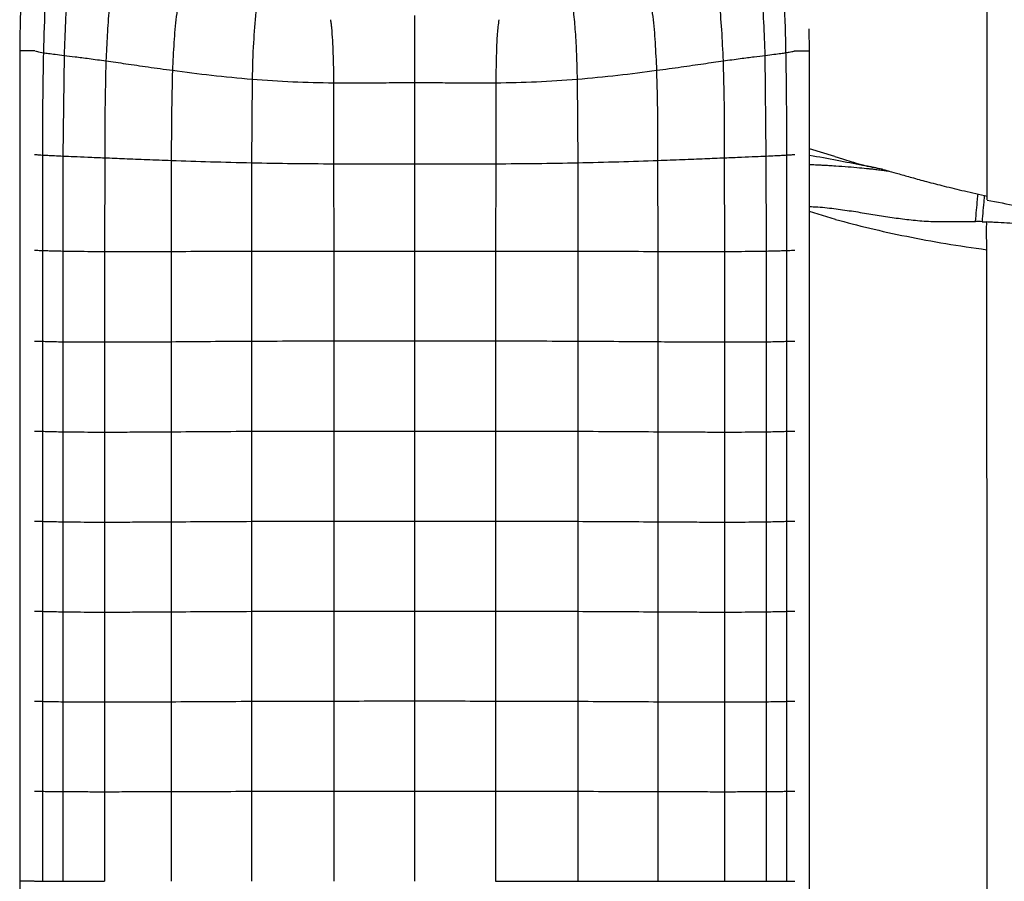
# Paper-space layout '_Top' of a CAD drawing. Header units: millimetres. Extents: x -468 to 468, y -155 to 619.
# Tile 4 of 13: x -468 to -197, y 222 to 459. Entities that reach past the tile are written whole.
import ezdxf

# ---------------------------------------------------------------- set-up
doc = ezdxf.new("R2010")
doc.units = ezdxf.units.MM

psp = doc.layouts.new('_Top')

# ---------------------------------------------------------------- linework, layer by layer
at = {"color": 7, "linetype": 'Continuous', "lineweight": 25}
for p, q in [((-250.65, 450.94), (-250.78, 456.99)), ((-468.27, 450.94), (-468.27, -6.64)), ((-250.65, -6.64), (-250.65, 450.94)), ((-456.05, 449.65), (-456.34, 421.92)), ((-262.59, 421.92), (-262.88, 449.65)), ((-404.22, 443.08), (-404.39, 420.07)), ((-359.46, 442.16), (-359.46, 419.75)), ((-314.7, 443.08), (-314.53, 420.07)), ((-381.83, 442.09), (-381.79, 419.79)), ((-337.09, 442.09), (-337.14, 419.79)), ((-243.67, 421.77), (-250.65, 423.95)), ((-456.34, 421.92), (-456.35, 395.76)), ((-444.85, 421.44), (-444.89, 395.64)), ((-426.5, 420.72), (-426.54, 395.65)), ((-292.38, 395.66), (-292.42, 420.72)), ((-274.03, 395.65), (-274.07, 421.44)), ((-262.57, 395.76), (-262.59, 421.92)), ((-243.67, 421.77), (-241.61, 421.17)), ((-404.39, 420.07), (-404.4, 395.71)), ((-381.79, 419.79), (-381.77, 395.72)), ((-359.46, 419.75), (-359.46, 395.71)), ((-337.14, 419.79), (-337.15, 395.72)), ((-314.53, 420.07), (-314.52, 395.71)), ((-243.5, 404.47), (-250.65, 406.63)), ((-456.35, 395.76), (-456.35, 370.77)), ((-444.89, 395.64), (-444.91, 370.7)), ((-426.54, 395.65), (-426.57, 370.79)), ((-404.4, 395.71), (-404.4, 370.94)), ((-381.77, 395.72), (-381.74, 370.99)), ((-359.46, 395.71), (-359.46, 370.99)), ((-337.15, 395.72), (-337.18, 370.99)), ((-314.52, 395.71), (-314.52, 370.94)), ((-292.36, 370.8), (-292.38, 395.66)), ((-274.01, 370.7), (-274.03, 395.65)), ((-262.57, 370.77), (-262.57, 395.76)), ((-456.35, 370.77), (-456.35, 345.97)), ((-444.91, 370.7), (-444.92, 345.9)), ((-426.57, 370.79), (-426.58, 345.98)), ((-404.4, 370.94), (-404.4, 346.12)), ((-381.74, 370.99), (-381.73, 346.18)), ((-359.46, 370.99), (-359.46, 346.18)), ((-337.18, 370.99), (-337.19, 346.18)), ((-314.52, 370.94), (-314.52, 346.12)), ((-292.34, 345.98), (-292.36, 370.8)), ((-274, 345.9), (-274.01, 370.7)), ((-262.57, 345.98), (-262.57, 370.77)), ((-456.35, 345.97), (-456.35, 321.18)), ((-444.92, 345.9), (-444.92, 321.1)), ((-426.58, 345.98), (-426.58, 321.18)), ((-404.4, 346.12), (-404.4, 321.31)), ((-381.73, 346.18), (-381.73, 321.37)), ((-359.46, 346.18), (-359.46, 321.38)), ((-337.19, 346.18), (-337.19, 321.38)), ((-314.52, 346.12), (-314.52, 321.31)), ((-292.34, 321.18), (-292.34, 345.98)), ((-274, 321.1), (-274, 345.9)), ((-262.57, 321.18), (-262.57, 345.98)), ((-456.35, 321.18), (-456.35, 296.39)), ((-444.92, 321.1), (-444.92, 296.31)), ((-426.58, 321.18), (-426.58, 296.39)), ((-404.4, 321.31), (-404.4, 296.52)), ((-381.73, 321.37), (-381.73, 296.59)), ((-359.46, 321.38), (-359.46, 296.6)), ((-337.19, 321.38), (-337.19, 296.59)), ((-314.52, 321.31), (-314.52, 296.52)), ((-292.34, 296.39), (-292.34, 321.18)), ((-274, 296.31), (-274, 321.1)), ((-262.57, 296.39), (-262.57, 321.18)), ((-456.35, 296.39), (-456.35, 271.62)), ((-444.92, 296.31), (-444.92, 271.55)), ((-426.58, 296.39), (-426.58, 271.62)), ((-404.4, 296.52), (-404.41, 271.74)), ((-381.73, 296.59), (-381.74, 271.8)), ((-359.46, 296.6), (-359.46, 271.82)), ((-337.19, 296.59), (-337.18, 271.8)), ((-314.52, 296.52), (-314.51, 271.74)), ((-292.34, 271.62), (-292.34, 296.39)), ((-262.57, 271.62), (-262.57, 296.39)), ((-256.94, 271.73), (-256.94, 296.52)), ((-456.35, 271.62), (-456.35, 246.88)), ((-444.92, 271.55), (-444.92, 246.84)), ((-426.58, 271.62), (-426.58, 246.88)), ((-404.41, 271.74), (-404.42, 246.95)), ((-381.74, 271.8), (-381.76, 247)), ((-359.46, 271.82), (-359.46, 247.01)), ((-337.18, 271.8), (-337.16, 247)), ((-314.51, 271.74), (-314.5, 246.95)), ((-292.34, 246.88), (-292.34, 271.62)), ((-274, 246.84), (-274, 271.55)), ((-262.57, 246.88), (-262.57, 271.62)), ((-456.35, 246.88), (-456.35, 222.15)), ((-426.58, 246.88), (-426.58, 222.15)), ((-404.42, 246.95), (-404.43, 222.15)), ((-381.76, 247), (-381.77, 222.15)), ((-359.46, 247.01), (-359.46, 222.15)), ((-337.16, 247), (-337.15, 222.15)), ((-314.5, 246.95), (-314.49, 222.15)), ((-292.33, 222.15), (-292.34, 246.88)), ((-262.57, 222.15), (-262.57, 246.88)), ((-444.92, 246.84), (-444.92, 222.15)), ((-274, 222.15), (-274, 246.84))]:
    psp.add_line(p, q, dxfattribs=at)
at = {"color": 7, "linetype": 'Continuous', "lineweight": 25, "flags": 128}
for points in [[(-465.77, 450.94), (-466.73, 450.94), (-467.54, 450.94), (-468.08, 450.94), (-468.27, 450.94)], [(-464.09, 450.94), (-464.81, 450.94), (-465.77, 450.94)], [(-254.83, 450.94), (-254.11, 450.94), (-253.15, 450.94)], [(-253.15, 450.94), (-252.2, 450.94), (-251.38, 450.94), (-250.84, 450.94), (-250.65, 450.94)], [(-203.15, 403.83), (-202.52, 403.8), (-201.87, 403.76)], [(-461.98, 370.9), (-461.98, 367.15), (-461.98, 359.64), (-461.98, 352.87), (-461.98, 346.11)], [(-256.94, 346.11), (-256.94, 352.72), (-256.94, 359.34), (-256.94, 370.9)], [(-461.98, 346.11), (-461.98, 340.94), (-461.98, 331.13), (-461.98, 329.59), (-461.98, 323.45), (-461.98, 321.31)], [(-256.94, 321.32), (-256.94, 327.93), (-256.94, 334.55), (-256.94, 346.11)], [(-461.98, 321.31), (-461.98, 314.7), (-461.98, 308.08), (-461.98, 296.52)], [(-256.94, 296.52), (-256.94, 303.14), (-256.94, 309.75), (-256.94, 321.32)], [(-461.98, 296.52), (-461.98, 291.52), (-461.98, 281.62), (-461.98, 277.99), (-461.98, 271.73)], [(-274, 271.55), (-274, 281.38), (-274, 288.85), (-274, 293.91), (-274, 296.31)], [(-461.98, 271.73), (-461.98, 265.11), (-461.98, 258.5), (-461.98, 246.94)], [(-256.94, 246.94), (-256.94, 253.56), (-256.94, 260.17), (-256.94, 271.73)], [(-461.98, 246.94), (-461.98, 241.94), (-461.97, 232.05), (-461.97, 228.42), (-461.97, 222.15)], [(-256.94, 222.15), (-256.94, 228.77), (-256.94, 235.38), (-256.94, 246.94)], [(-465.77, 222.15), (-466.72, 222.15), (-467.54, 222.15), (-468.08, 222.15), (-468.27, 222.15)], [(-464.27, 222.15), (-464.81, 222.15), (-465.77, 222.15)]]:
    psp.add_lwpolyline(points, dxfattribs=at)
at = {"color": 7, "linetype": 'Continuous', "lineweight": 25}
for points, knots in [([(-296.99, 534.98), (-300.96, 535.7), (-308.92, 537.13), (-321.02, 538.17), (-333.14, 539.06), (-345.28, 539.58), (-360.14, 539.83), (-377.69, 539.55), (-393.87, 538.54), (-405.98, 537.43), (-414.06, 536.47), (-422.1, 535.06), (-430, 532.94), (-437.22, 530.04), (-443.62, 526.39), (-449.16, 522.16), (-453.7, 517.63), (-457.31, 513.04), (-460.09, 508.58), (-462.29, 503.81), (-463.92, 498.86), (-465.1, 493.78), (-465.92, 488.63), (-466.5, 483.42), (-466.98, 478.13), (-467.42, 472.51), (-467.84, 466.22), (-468.19, 458.94), (-468.24, 453.73), (-468.27, 450.94)], [0, 0, 0, 0, 0.052155, 0.104611, 0.156951, 0.209343, 0.261762, 0.349108, 0.436376, 0.471301, 0.506396, 0.541595, 0.576791, 0.612047, 0.641803, 0.671845, 0.701929, 0.724508, 0.747168, 0.769811, 0.79223, 0.814547, 0.837078, 0.85973, 0.882369, 0.905722, 0.932645, 0.963851, 1, 1, 1, 1]), ([(-201.72, 410.93), (-201.72, 411.06), (-201.71, 411.56), (-201.71, 412.83), (-201.7, 414.76), (-201.7, 417.21), (-201.7, 419.23), (-201.7, 420.69), (-201.7, 421.51), (-201.7, 422.53), (-201.7, 423.63), (-201.7, 424.77), (-201.7, 425.94), (-201.7, 427.13), (-201.7, 429.2), (-201.7, 432.21), (-201.71, 436.61), (-201.71, 441.48), (-201.72, 446.78), (-201.73, 452.02), (-201.73, 457.15), (-201.73, 462.35), (-201.73, 467.86), (-201.73, 473.87), (-201.73, 479.98), (-201.73, 486.09), (-201.73, 492.04), (-201.74, 498.2), (-201.75, 504.46), (-201.76, 510.67), (-201.78, 516.71), (-201.8, 522.5), (-201.82, 528.05), (-201.84, 533.35), (-201.86, 537.07), (-201.87, 538.83)], [0, 0, 0, 0, 0.010508, 0.037605, 0.071172, 0.10738, 0.145439, 0.151843, 0.162794, 0.175746, 0.188761, 0.201819, 0.214899, 0.227981, 0.241043, 0.281737, 0.321385, 0.370246, 0.416455, 0.460171, 0.501655, 0.542102, 0.583159, 0.6264, 0.672153, 0.710134, 0.748972, 0.788195, 0.82681, 0.863703, 0.897766, 0.928157, 0.955037, 0.978829, 1, 1, 1, 1]), ([(-460.21, 477.97), (-460.59, 473.47), (-461.37, 464.29), (-461.62, 455.09), (-461.75, 450.39)], [0, 0, 0, 0, 0.490197, 1, 1, 1, 1]), ([(-454.11, 475.97), (-454.44, 473.18), (-455.13, 467.46), (-455.72, 458.68), (-455.94, 452.69), (-456.05, 449.65)], [0, 0, 0, 0, 0.319382, 0.654282, 1, 1, 1, 1]), ([(-262.88, 449.65), (-262.99, 452.69), (-263.21, 458.68), (-263.79, 467.47), (-264.48, 473.18), (-264.82, 475.98)], [0, 0, 0, 0, 0.345721, 0.680612, 1, 1, 1, 1]), ([(-442.29, 472.36), (-442.78, 469.02), (-443.62, 463.34), (-444.2, 455.25), (-444.4, 450.51), (-444.51, 448.14)], [0, 0, 0, 0, 0.415057, 0.707388, 1, 1, 1, 1]), ([(-274.42, 448.14), (-274.54, 450.99), (-274.79, 456.56), (-275.45, 464.65), (-276.25, 469.85), (-276.63, 472.36)], [0, 0, 0, 0, 0.3520334, 0.6871288, 1, 1, 1, 1]), ([(-424.15, 466.82), (-424.5, 464.67), (-425.24, 460.16), (-425.84, 453.04), (-426.06, 448.1), (-426.18, 445.53)], [0, 0, 0, 0, 0.305451, 0.640589, 1, 1, 1, 1]), ([(-292.74, 445.54), (-292.86, 448.1), (-293.08, 453.05), (-293.68, 460.16), (-294.42, 464.67), (-294.77, 466.82)], [0, 0, 0, 0, 0.359413, 0.694553, 1, 1, 1, 1]), ([(-257.17, 450.4), (-257.26, 455.09), (-257.36, 460.28), (-257.77, 465.44), (-257.8, 465.93)], [0, 0, 0, 0, 0.9055475, 1, 1, 1, 1]), ([(-403.2, 461.62), (-403.45, 458.79), (-404, 452.63), (-404.15, 446.43), (-404.22, 443.08)], [0, 0, 0, 0, 0.458597, 1, 1, 1, 1]), ([(-315.72, 461.62), (-315.55, 459.8), (-315.17, 455.92), (-314.87, 449.73), (-314.76, 445.37), (-314.7, 443.08)], [0, 0, 0, 0, 0.295487, 0.630969, 1, 1, 1, 1]), ([(-382.64, 459.48), (-382.59, 459.11), (-382.48, 458.36), (-382.4, 457.61), (-382.37, 457.24)], [0, 0, 0, 0, 0.49974, 1, 1, 1, 1]), ([(-359.46, 460.62), (-359.46, 458.49), (-359.46, 454.19), (-359.46, 449.9), (-359.46, 447.73)], [0, 0, 0, 0, 0.497489, 1, 1, 1, 1]), ([(-336.27, 459.48), (-336.43, 458.19), (-336.78, 455.28), (-336.95, 450.87), (-337.05, 446.36), (-337.08, 443.48), (-337.09, 442.09)], [0, 0, 0, 0, 0.223743, 0.504272, 0.759834, 1, 1, 1, 1]), ([(-382.37, 457.24), (-382.21, 454.91), (-381.86, 449.87), (-381.84, 444.81), (-381.83, 442.09)], [0, 0, 0, 0, 0.461623, 1, 1, 1, 1]), ([(-464, 450.86), (-463.83, 450.81), (-463.41, 450.67), (-462.37, 450.5), (-461.75, 450.39)], [0, 0, 0, 0, 0.410173, 1, 1, 1, 1]), ([(-461.75, 450.39), (-461.82, 446.81), (-461.95, 439.63), (-461.97, 431.12), (-461.97, 425.31), (-461.97, 423.09), (-461.97, 422.2)], [0, 0, 0, 0, 0.381884, 0.763876, 0.905714, 1, 1, 1, 1]), ([(-461.75, 450.39), (-461.29, 450.33), (-460.34, 450.18), (-458.49, 449.95), (-456.88, 449.75), (-456.05, 449.65)], [0, 0, 0, 0, 0.312289, 0.645058, 1, 1, 1, 1]), ([(-262.88, 449.65), (-262.04, 449.75), (-260.43, 449.95), (-258.58, 450.18), (-257.63, 450.33), (-257.17, 450.4)], [0, 0, 0, 0, 0.354949, 0.687714, 1, 1, 1, 1]), ([(-257.17, 450.4), (-256.86, 450.45), (-256.25, 450.55), (-255.53, 450.69), (-255.04, 450.8), (-254.9, 450.86), (-254.86, 450.87)], [0, 0, 0, 0, 0.2955809, 0.5900009, 0.8844943, 1, 1, 1, 1]), ([(-256.95, 422.21), (-256.95, 424.56), (-256.95, 428.08), (-256.96, 433.95), (-256.99, 439.24), (-257.06, 445.11), (-257.13, 448.64), (-257.17, 450.4)], [0, 0, 0, 0, 0.249987, 0.374981, 0.624968, 0.81248, 1, 1, 1, 1]), ([(-456.05, 449.65), (-455.06, 449.52), (-453, 449.27), (-449.13, 448.77), (-446.09, 448.35), (-444.51, 448.14)], [0, 0, 0, 0, 0.307097, 0.638585, 1, 1, 1, 1]), ([(-444.51, 448.14), (-444.62, 443.7), (-444.85, 434.81), (-444.85, 425.91), (-444.85, 421.44)], [0, 0, 0, 0, 0.498472, 1, 1, 1, 1]), ([(-444.51, 448.14), (-442.7, 447.88), (-438.97, 447.35), (-432.8, 446.45), (-428.42, 445.84), (-426.18, 445.53)], [0, 0, 0, 0, 0.313278, 0.647902, 1, 1, 1, 1]), ([(-359.46, 447.73), (-359.46, 447.59), (-359.46, 446.34), (-359.46, 444.48), (-359.46, 442.77), (-359.46, 442.16)], [0, 0, 0, 0, 0.078559, 0.671748, 1, 1, 1, 1]), ([(-292.74, 445.54), (-290.5, 445.84), (-286.12, 446.45), (-279.96, 447.35), (-276.22, 447.88), (-274.42, 448.14)], [0, 0, 0, 0, 0.3521006, 0.6867261, 1, 1, 1, 1]), ([(-274.42, 448.14), (-272.83, 448.36), (-269.8, 448.77), (-265.93, 449.27), (-263.87, 449.53), (-262.88, 449.65)], [0, 0, 0, 0, 0.361426, 0.692914, 1, 1, 1, 1]), ([(-274.07, 421.44), (-274.07, 424.71), (-274.08, 430.34), (-274.16, 439.24), (-274.32, 444.88), (-274.42, 448.14)], [0, 0, 0, 0, 0.366854, 0.633231, 1, 1, 1, 1]), ([(-426.18, 445.53), (-426.29, 441.46), (-426.5, 433.2), (-426.5, 424.92), (-426.5, 420.72)], [0, 0, 0, 0, 0.492346, 1, 1, 1, 1]), ([(-426.18, 445.53), (-422.62, 445.06), (-415.45, 444.12), (-407.98, 443.43), (-404.22, 443.08)], [0, 0, 0, 0, 0.496843, 1, 1, 1, 1]), ([(-314.7, 443.08), (-310.94, 443.43), (-303.48, 444.12), (-296.31, 445.07), (-292.74, 445.54)], [0, 0, 0, 0, 0.503156, 1, 1, 1, 1]), ([(-292.42, 420.72), (-292.42, 424.92), (-292.42, 433.2), (-292.64, 441.47), (-292.74, 445.54)], [0, 0, 0, 0, 0.507656, 1, 1, 1, 1]), ([(-404.22, 443.08), (-400.5, 442.81), (-393.11, 442.28), (-385.57, 442.15), (-381.83, 442.09)], [0, 0, 0, 0, 0.503883, 1, 1, 1, 1]), ([(-381.83, 442.09), (-381.67, 442.09), (-379.63, 442.07), (-375.56, 442.07), (-369.59, 442.11), (-365.13, 442.15), (-362.71, 442.16), (-362.33, 442.16)], [0, 0, 0, 0, 0.025474, 0.313905, 0.627933, 0.94216, 1, 1, 1, 1]), ([(-362.33, 442.16), (-362.07, 442.16), (-361.59, 442.16), (-360.64, 442.16), (-359.94, 442.16), (-359.46, 442.16)], [0, 0, 0, 0, 0.271001, 0.499916, 1, 1, 1, 1]), ([(-359.46, 442.16), (-358.97, 442.16), (-358.45, 442.16), (-357.48, 442.16), (-357, 442.16), (-356.54, 442.16)], [0, 0, 0, 0, 0.500076, 0.535397, 1, 1, 1, 1]), ([(-356.54, 442.16), (-354.73, 442.15), (-351.09, 442.13), (-347.45, 442.1), (-345.63, 442.09)], [0, 0, 0, 0, 0.49957, 1, 1, 1, 1]), ([(-337.09, 442.09), (-333.35, 442.15), (-325.82, 442.28), (-318.42, 442.81), (-314.7, 443.08)], [0, 0, 0, 0, 0.496111, 1, 1, 1, 1]), ([(-345.63, 442.09), (-344.21, 442.08), (-341.36, 442.06), (-338.51, 442.08), (-337.09, 442.09)], [0, 0, 0, 0, 0.49975, 1, 1, 1, 1]), ([(-464.18, 422.38), (-464.01, 422.36), (-463.6, 422.31), (-462.58, 422.24), (-461.97, 422.2)], [0, 0, 0, 0, 0.401983, 1, 1, 1, 1]), ([(-461.97, 422.2), (-461.97, 417.82), (-461.98, 412.34), (-461.98, 405.77), (-461.98, 401.39), (-461.98, 398.1), (-461.98, 395.91)], [0, 0, 0, 0, 0.4999998, 0.6249998, 0.7499998, 1, 1, 1, 1]), ([(-461.97, 422.2), (-461.52, 422.18), (-460.58, 422.12), (-458.76, 422.03), (-457.16, 421.95), (-456.34, 421.92)], [0, 0, 0, 0, 0.312329, 0.645215, 1, 1, 1, 1]), ([(-456.34, 421.92), (-455.36, 421.87), (-453.32, 421.79), (-449.47, 421.63), (-446.44, 421.51), (-444.85, 421.44)], [0, 0, 0, 0, 0.307764, 0.639339, 1, 1, 1, 1]), ([(-444.85, 421.44), (-443.05, 421.37), (-439.32, 421.22), (-433.15, 420.97), (-428.75, 420.81), (-426.5, 420.72)], [0, 0, 0, 0, 0.313474, 0.647952, 1, 1, 1, 1]), ([(-426.5, 420.72), (-422.92, 420.6), (-415.69, 420.34), (-408.18, 420.16), (-404.39, 420.07)], [0, 0, 0, 0, 0.495703, 1, 1, 1, 1]), ([(-314.53, 420.07), (-310.75, 420.17), (-303.23, 420.34), (-296, 420.6), (-292.42, 420.72)], [0, 0, 0, 0, 0.504298, 1, 1, 1, 1]), ([(-292.42, 420.72), (-290.17, 420.81), (-285.78, 420.97), (-279.6, 421.22), (-275.87, 421.37), (-274.07, 421.44)], [0, 0, 0, 0, 0.35205, 0.686529, 1, 1, 1, 1]), ([(-274.07, 421.44), (-272.49, 421.51), (-269.45, 421.63), (-265.6, 421.79), (-263.57, 421.88), (-262.59, 421.92)], [0, 0, 0, 0, 0.360665, 0.692246, 1, 1, 1, 1]), ([(-262.59, 421.92), (-261.76, 421.96), (-260.16, 422.03), (-258.34, 422.12), (-257.4, 422.18), (-256.95, 422.21)], [0, 0, 0, 0, 0.354796, 0.687666, 1, 1, 1, 1]), ([(-256.95, 422.21), (-256.34, 422.25), (-255.33, 422.31), (-254.91, 422.36), (-254.74, 422.38)], [0, 0, 0, 0, 0.59802, 1, 1, 1, 1]), ([(-256.95, 395.91), (-256.95, 398.12), (-256.95, 401.42), (-256.95, 405.84), (-256.95, 409.14), (-256.95, 412.45), (-256.95, 416.81), (-256.95, 420.06), (-256.95, 422.21)], [0, 0, 0, 0, 0.2516293, 0.377444, 0.5032587, 0.6290733, 0.754888, 1, 1, 1, 1]), ([(-230.53, 418.26), (-232.37, 418.61), (-236.56, 419.41), (-243.28, 420.76), (-248.12, 421.63), (-250.65, 422.09)], [0, 0, 0, 0, 0.27232, 0.618594, 1, 1, 1, 1]), ([(-241.62, 421.15), (-240.84, 420.9), (-239.12, 420.35), (-236.89, 419.7), (-235.05, 419.27), (-233.78, 419), (-232.66, 418.81), (-230.92, 418.37), (-228.71, 417.76), (-225.87, 416.96), (-222.39, 415.97), (-218.25, 414.84), (-213.4, 413.59), (-207.83, 412.23), (-203.83, 411.35), (-201.72, 410.89)], [0, 0, 0, 0, 0.103503, 0.228627, 0.286993, 0.339784, 0.387873, 0.433229, 0.485683, 0.546361, 0.616142, 0.69576, 0.785872, 0.887092, 1, 1, 1, 1]), ([(-404.39, 420.07), (-400.62, 420), (-393.15, 419.87), (-385.55, 419.82), (-381.79, 419.79)], [0, 0, 0, 0, 0.50435, 1, 1, 1, 1]), ([(-381.79, 419.79), (-378.06, 419.78), (-370.63, 419.75), (-363.17, 419.75), (-359.46, 419.75)], [0, 0, 0, 0, 0.502002, 1, 1, 1, 1]), ([(-359.46, 419.75), (-355.75, 419.75), (-348.3, 419.75), (-340.87, 419.78), (-337.14, 419.79)], [0, 0, 0, 0, 0.497993, 1, 1, 1, 1]), ([(-337.14, 419.79), (-333.37, 419.82), (-325.77, 419.87), (-318.3, 420.01), (-314.53, 420.07)], [0, 0, 0, 0, 0.495647, 1, 1, 1, 1]), ([(-250.65, 419.62), (-250.4, 419.61), (-249.59, 419.57), (-248.35, 419.51), (-246.85, 419.43), (-245.26, 419.34), (-242.94, 419.2), (-240.08, 419), (-237.04, 418.74), (-234.82, 418.52), (-233.27, 418.35), (-231.96, 418.19), (-230.58, 418.02), (-229.48, 417.88), (-228.93, 417.8), (-228.78, 417.78)], [0, 0, 0, 0, 0.031624, 0.102399, 0.157458, 0.226484, 0.309831, 0.460921, 0.602664, 0.719765, 0.769913, 0.833079, 0.917831, 0.978794, 1, 1, 1, 1]), ([(-204.91, 403.91), (-204.83, 404.95), (-204.67, 407.06), (-204.44, 409.58), (-204.29, 410.96), (-204.23, 411.45)], [0, 0, 0, 0, 0.388869, 0.784035, 1, 1, 1, 1]), ([(-202.49, 411.06), (-202.54, 410.68), (-202.68, 409.39), (-202.9, 406.98), (-203.07, 404.88), (-203.15, 403.83)], [0, 0, 0, 0, 0.177876, 0.592234, 1, 1, 1, 1]), ([(-201.74, 409.84), (-201.74, 409.84), (-201.73, 409.85), (-201.72, 410.26), (-201.72, 410.74), (-201.72, 410.93)], [0, 0, 0, 0, 0.1469654, 0.667484, 1, 1, 1, 1]), ([(-201.74, 409.79), (-196.25, 408.72), (-185.16, 406.56), (-171.04, 404.78), (-162.08, 403.88), (-158.46, 403.57), (-157.33, 403.47), (-156.2, 403.38), (-155.06, 403.29), (-153.64, 403.17), (-148.51, 402.79), (-139.64, 402.26), (-117.15, 401.37), (-84.43, 400.83), (-41.99, 400.6), (-13.84, 400.79), (0, 400.88)], [0, 0, 0, 0, 0.08363, 0.169176, 0.211918, 0.217539, 0.223166, 0.228797, 0.234433, 0.240074, 0.250006, 0.310668, 0.37175, 0.583353, 0.79512, 1, 1, 1, 1]), ([(-250.65, 407.98), (-250.32, 407.98), (-248.29, 407.97), (-244.64, 407.54), (-239.75, 406.9), (-234.99, 406.13), (-230.3, 405.35), (-225.62, 404.67), (-220.88, 404.11), (-215.91, 403.81), (-210.56, 403.91), (-206.85, 403.91), (-204.91, 403.91)], [0, 0, 0, 0, 0.022205, 0.133197, 0.239628, 0.344913, 0.448324, 0.550974, 0.653706, 0.759951, 0.874, 1, 1, 1, 1]), ([(-243.5, 404.47), (-237.49, 402.79), (-230.91, 401.22), (-216.91, 398.4), (-209.51, 397.15), (-201.87, 396.12)], [0, 0, 0, 0, 0.5, 0.5, 1, 1, 1, 1]), ([(-201.87, 396.12), (-201.87, 396.42), (-201.87, 397.02), (-201.87, 397.91), (-201.87, 398.78), (-201.88, 399.64), (-201.88, 400.49), (-201.88, 401.33), (-201.88, 402.15), (-201.87, 402.96), (-201.87, 403.49), (-201.87, 403.76)], [0, 0, 0, 0, 0.117722, 0.233837, 0.348312, 0.461166, 0.572424, 0.682069, 0.789975, 0.895987, 1, 1, 1, 1]), ([(0, 397.13), (-2.2, 397.13), (-4.4, 397.14), (-8.77, 397.14), (-10.94, 397.14), (-17.42, 397.16), (-21.7, 397.18), (-30.17, 397.23), (-34.36, 397.26), (-40.59, 397.34), (-42.65, 397.36), (-46.76, 397.42), (-48.8, 397.46), (-52.87, 397.54), (-54.9, 397.58), (-58.98, 397.67), (-61.02, 397.72), (-67.15, 397.88), (-71.26, 398), (-79.51, 398.25), (-83.66, 398.39), (-91.98, 398.68), (-96.16, 398.83), (-104.54, 399.14), (-108.74, 399.3), (-117.16, 399.62), (-121.37, 399.78), (-134.01, 400.28), (-142.47, 400.63), (-159.41, 401.41), (-167.88, 401.83), (-180.6, 402.52), (-184.84, 402.76), (-191.21, 403.13), (-193.34, 403.26), (-196.54, 403.45), (-197.6, 403.51), (-199.21, 403.6), (-199.74, 403.63), (-200.81, 403.7), (-201.35, 403.73), (-201.87, 403.76)], [0, 0, 0, 0, 0.03125, 0.03125, 0.0625, 0.0625, 0.125, 0.125, 0.1875, 0.1875, 0.21875, 0.21875, 0.25, 0.25, 0.28125, 0.28125, 0.3125, 0.3125, 0.375, 0.375, 0.4375, 0.4375, 0.5, 0.5, 0.5625, 0.5625, 0.625, 0.625, 0.75, 0.75, 0.875, 0.875, 0.9375, 0.9375, 0.96875, 0.96875, 0.984375, 0.984375, 0.992188, 0.992188, 1, 1, 1, 1]), ([(-201.86, -74.15), (-201.85, -62.92), (-201.84, -49.88), (-201.83, -33.22), (-201.83, -29.87), (-201.82, -23.17), (-201.82, -19.83), (-201.81, -9.89), (-201.81, -3.35), (-201.8, 9.22), (-201.8, 15.26), (-201.8, 22.33), (-201.8, 23.72), (-201.8, 26.44), (-201.79, 27.78), (-201.79, 31.71), (-201.79, 34.24), (-201.78, 46.6), (-201.78, 55.65), (-201.77, 77.59), (-201.77, 90.48), (-201.77, 107.15), (-201.77, 110.51), (-201.77, 117.24), (-201.77, 120.6), (-201.77, 130.69), (-201.77, 144.12), (-201.77, 157.53), (-201.77, 170.96), (-201.77, 177.68), (-201.77, 197.85), (-201.77, 211.33), (-201.76, 238.36), (-201.76, 251.91), (-201.76, 268.08), (-201.76, 271.28), (-201.76, 277.58), (-201.76, 280.67), (-201.76, 289.83), (-201.77, 295.79), (-201.77, 307.74), (-201.77, 313.73), (-201.78, 321.45), (-201.78, 323.4), (-201.78, 325.46), (-201.78, 325.98), (-201.78, 326.11), (-201.78, 326.14), (-201.78, 326.15), (-201.78, 326.16), (-201.78, 326.17), (-201.78, 326.2), (-201.78, 326.33), (-201.78, 326.85), (-201.78, 328.93), (-201.78, 330.93), (-201.79, 338.97), (-201.79, 345.49), (-201.8, 357.8), (-201.81, 363.59), (-201.81, 369.81), (-201.81, 371), (-201.82, 373.27), (-201.82, 374.34), (-201.82, 377.39), (-201.82, 379.2), (-201.83, 384.12), (-201.84, 386.73), (-201.85, 391.5), (-201.86, 393.68), (-201.87, 396.12)], [0, 0, 0, 0, 0.0625, 0.0625, 0.078125, 0.078125, 0.09375, 0.09375, 0.125, 0.125, 0.15625, 0.15625, 0.164062, 0.164062, 0.171875, 0.171875, 0.1875, 0.1875, 0.25, 0.25, 0.3125, 0.3125, 0.328125, 0.328125, 0.34375, 0.34375, 0.375, 0.40625, 0.40625, 0.4375, 0.4375, 0.5, 0.5, 0.5625, 0.5625, 0.578125, 0.578125, 0.59375, 0.59375, 0.625, 0.625, 0.65625, 0.65625, 0.664062, 0.666016, 0.666504, 0.666626, 0.666656, 0.666656, 0.666687, 0.666687, 0.666748, 0.666992, 0.667969, 0.671875, 0.6875, 0.6875, 0.75, 0.75, 0.8125, 0.8125, 0.828125, 0.828125, 0.84375, 0.84375, 0.875, 0.875, 0.9375, 0.9375, 1, 1, 1, 1]), ([(-464.18, 395.98), (-464.01, 395.97), (-463.6, 395.96), (-462.58, 395.93), (-461.98, 395.91)], [0, 0, 0, 0, 0.402097, 1, 1, 1, 1]), ([(-461.98, 395.91), (-461.52, 395.89), (-460.58, 395.86), (-458.76, 395.81), (-457.17, 395.78), (-456.35, 395.76)], [0, 0, 0, 0, 0.312275, 0.645171, 1, 1, 1, 1]), ([(-461.98, 395.91), (-461.98, 393.7), (-461.98, 390.39), (-461.98, 385.98), (-461.98, 382.67), (-461.98, 379.36), (-461.98, 375.44), (-461.98, 372.62), (-461.98, 370.9)], [0, 0, 0, 0, 0.264626, 0.396939, 0.529252, 0.661565, 0.793878, 1, 1, 1, 1]), ([(-456.35, 395.76), (-455.37, 395.74), (-453.34, 395.71), (-449.5, 395.67), (-446.47, 395.65), (-444.89, 395.64)], [0, 0, 0, 0, 0.307808, 0.639401, 1, 1, 1, 1]), ([(-444.89, 395.64), (-443.09, 395.64), (-439.36, 395.63), (-433.19, 395.64), (-428.79, 395.65), (-426.54, 395.65)], [0, 0, 0, 0, 0.313585, 0.648065, 1, 1, 1, 1]), ([(-426.54, 395.65), (-422.95, 395.67), (-415.72, 395.69), (-408.19, 395.7), (-404.4, 395.71)], [0, 0, 0, 0, 0.495821, 1, 1, 1, 1]), ([(-404.4, 395.71), (-400.62, 395.72), (-393.15, 395.72), (-385.54, 395.72), (-381.77, 395.72)], [0, 0, 0, 0, 0.5046201, 1, 1, 1, 1]), ([(-381.77, 395.72), (-378.04, 395.72), (-370.61, 395.71), (-363.17, 395.71), (-359.46, 395.71)], [0, 0, 0, 0, 0.5022209, 1, 1, 1, 1]), ([(-359.46, 395.71), (-355.75, 395.71), (-348.31, 395.71), (-340.88, 395.72), (-337.15, 395.72)], [0, 0, 0, 0, 0.497777, 1, 1, 1, 1]), ([(-337.15, 395.72), (-333.38, 395.72), (-325.78, 395.72), (-318.3, 395.72), (-314.52, 395.71)], [0, 0, 0, 0, 0.49538, 1, 1, 1, 1]), ([(-314.52, 395.71), (-310.73, 395.7), (-303.2, 395.69), (-295.97, 395.67), (-292.38, 395.66)], [0, 0, 0, 0, 0.50418, 1, 1, 1, 1]), ([(-292.38, 395.66), (-290.13, 395.65), (-285.73, 395.64), (-279.56, 395.63), (-275.84, 395.64), (-274.03, 395.65)], [0, 0, 0, 0, 0.351928, 0.686418, 1, 1, 1, 1]), ([(-274.03, 395.65), (-272.46, 395.65), (-269.43, 395.67), (-265.59, 395.71), (-263.55, 395.74), (-262.57, 395.76)], [0, 0, 0, 0, 0.360599, 0.692198, 1, 1, 1, 1]), ([(-262.57, 395.76), (-261.75, 395.78), (-260.16, 395.81), (-258.34, 395.86), (-257.4, 395.9), (-256.95, 395.91)], [0, 0, 0, 0, 0.354839, 0.687733, 1, 1, 1, 1]), ([(-256.95, 395.91), (-256.34, 395.93), (-255.32, 395.96), (-254.91, 395.97), (-254.74, 395.98)], [0, 0, 0, 0, 0.597915, 1, 1, 1, 1]), ([(-256.94, 370.9), (-256.94, 373.63), (-256.94, 378.04), (-256.94, 384.4), (-256.95, 389.23), (-256.95, 393.16), (-256.95, 395.14), (-256.95, 395.91)], [0, 0, 0, 0, 0.327135, 0.529305, 0.762779, 0.907095, 1, 1, 1, 1]), ([(-464.18, 370.96), (-464.01, 370.95), (-463.6, 370.94), (-462.58, 370.92), (-461.98, 370.9)], [0, 0, 0, 0, 0.402048, 1, 1, 1, 1]), ([(-461.98, 370.9), (-461.52, 370.89), (-460.58, 370.86), (-458.77, 370.81), (-457.17, 370.78), (-456.35, 370.77)], [0, 0, 0, 0, 0.312209, 0.645073, 1, 1, 1, 1]), ([(-456.35, 370.77), (-455.37, 370.75), (-453.34, 370.72), (-449.51, 370.7), (-446.48, 370.7), (-444.91, 370.7)], [0, 0, 0, 0, 0.307656, 0.639253, 1, 1, 1, 1]), ([(-444.91, 370.7), (-443.11, 370.7), (-439.39, 370.71), (-433.22, 370.75), (-428.82, 370.78), (-426.57, 370.79)], [0, 0, 0, 0, 0.313523, 0.648073, 1, 1, 1, 1]), ([(-426.57, 370.79), (-422.98, 370.82), (-415.75, 370.88), (-408.2, 370.92), (-404.4, 370.94)], [0, 0, 0, 0, 0.495961, 1, 1, 1, 1]), ([(-404.4, 370.94), (-400.62, 370.96), (-393.13, 370.99), (-385.52, 370.99), (-381.74, 370.99)], [0, 0, 0, 0, 0.504904, 1, 1, 1, 1]), ([(-381.74, 370.99), (-378.02, 370.99), (-370.6, 370.99), (-363.16, 370.99), (-359.46, 370.99)], [0, 0, 0, 0, 0.502442, 1, 1, 1, 1]), ([(-359.46, 370.99), (-355.76, 370.99), (-348.32, 370.99), (-340.9, 370.99), (-337.18, 370.99)], [0, 0, 0, 0, 0.497556, 1, 1, 1, 1]), ([(-337.18, 370.99), (-333.41, 370.99), (-325.79, 370.99), (-318.3, 370.96), (-314.52, 370.94)], [0, 0, 0, 0, 0.495092, 1, 1, 1, 1]), ([(-314.52, 370.94), (-310.72, 370.92), (-303.18, 370.88), (-295.94, 370.82), (-292.36, 370.8)], [0, 0, 0, 0, 0.504041, 1, 1, 1, 1]), ([(-292.36, 370.8), (-290.1, 370.78), (-285.7, 370.75), (-279.53, 370.71), (-275.81, 370.7), (-274.01, 370.7)], [0, 0, 0, 0, 0.351926, 0.686481, 1, 1, 1, 1]), ([(-274.01, 370.7), (-272.44, 370.7), (-269.41, 370.7), (-265.58, 370.73), (-263.55, 370.76), (-262.57, 370.77)], [0, 0, 0, 0, 0.360746, 0.692356, 1, 1, 1, 1]), ([(-262.57, 370.77), (-261.75, 370.78), (-260.16, 370.81), (-258.34, 370.86), (-257.4, 370.89), (-256.94, 370.9)], [0, 0, 0, 0, 0.35494, 0.687787, 1, 1, 1, 1]), ([(-256.94, 370.9), (-256.34, 370.92), (-255.32, 370.94), (-254.91, 370.95), (-254.74, 370.96)], [0, 0, 0, 0, 0.597975, 1, 1, 1, 1]), ([(-464.18, 346.16), (-464.01, 346.16), (-463.6, 346.15), (-462.58, 346.12), (-461.98, 346.11)], [0, 0, 0, 0, 0.401977, 1, 1, 1, 1]), ([(-461.98, 346.11), (-461.52, 346.09), (-460.58, 346.07), (-458.77, 346.02), (-457.17, 345.99), (-456.35, 345.97)], [0, 0, 0, 0, 0.312183, 0.64503, 1, 1, 1, 1]), ([(-456.35, 345.97), (-455.38, 345.96), (-453.35, 345.93), (-449.51, 345.9), (-446.49, 345.9), (-444.92, 345.9)], [0, 0, 0, 0, 0.307577, 0.639169, 1, 1, 1, 1]), ([(-444.92, 345.9), (-443.12, 345.9), (-439.4, 345.9), (-433.23, 345.94), (-428.83, 345.97), (-426.58, 345.98)], [0, 0, 0, 0, 0.31349, 0.648054, 1, 1, 1, 1]), ([(-426.58, 345.98), (-422.99, 346), (-415.76, 346.05), (-408.2, 346.1), (-404.4, 346.12)], [0, 0, 0, 0, 0.496019, 1, 1, 1, 1]), ([(-404.4, 346.12), (-400.62, 346.13), (-393.13, 346.16), (-385.51, 346.17), (-381.73, 346.18)], [0, 0, 0, 0, 0.505034, 1, 1, 1, 1]), ([(-381.73, 346.18), (-378.01, 346.18), (-370.59, 346.18), (-363.16, 346.18), (-359.46, 346.18)], [0, 0, 0, 0, 0.502546, 1, 1, 1, 1]), ([(-359.46, 346.18), (-355.76, 346.18), (-348.33, 346.18), (-340.91, 346.18), (-337.19, 346.18)], [0, 0, 0, 0, 0.497449, 1, 1, 1, 1]), ([(-337.19, 346.18), (-333.41, 346.17), (-325.79, 346.16), (-318.3, 346.13), (-314.52, 346.12)], [0, 0, 0, 0, 0.494964, 1, 1, 1, 1]), ([(-314.52, 346.12), (-310.72, 346.1), (-303.17, 346.06), (-295.93, 346.01), (-292.34, 345.98)], [0, 0, 0, 0, 0.503985, 1, 1, 1, 1]), ([(-292.34, 345.98), (-290.09, 345.97), (-285.69, 345.94), (-279.52, 345.91), (-275.8, 345.9), (-274, 345.9)], [0, 0, 0, 0, 0.351944, 0.686516, 1, 1, 1, 1]), ([(-274, 345.9), (-272.43, 345.9), (-269.41, 345.9), (-265.58, 345.93), (-263.54, 345.96), (-262.57, 345.98)], [0, 0, 0, 0, 0.360825, 0.692429, 1, 1, 1, 1]), ([(-262.57, 345.98), (-261.75, 345.99), (-260.15, 346.02), (-258.34, 346.07), (-257.4, 346.1), (-256.94, 346.11)], [0, 0, 0, 0, 0.354981, 0.687827, 1, 1, 1, 1]), ([(-256.94, 346.11), (-256.34, 346.12), (-255.32, 346.15), (-254.91, 346.16), (-254.74, 346.16)], [0, 0, 0, 0, 0.598053, 1, 1, 1, 1]), ([(-464.18, 321.37), (-464.01, 321.37), (-463.6, 321.36), (-462.58, 321.33), (-461.98, 321.31)], [0, 0, 0, 0, 0.401907, 1, 1, 1, 1]), ([(-461.98, 321.31), (-461.52, 321.3), (-460.58, 321.27), (-458.77, 321.22), (-457.17, 321.2), (-456.35, 321.18)], [0, 0, 0, 0, 0.312174, 0.64501, 1, 1, 1, 1]), ([(-456.35, 321.18), (-455.38, 321.17), (-453.35, 321.14), (-449.51, 321.11), (-446.49, 321.1), (-444.92, 321.1)], [0, 0, 0, 0, 0.30757, 0.639159, 1, 1, 1, 1]), ([(-444.92, 321.1), (-443.12, 321.1), (-439.4, 321.11), (-433.23, 321.14), (-428.83, 321.17), (-426.58, 321.18)], [0, 0, 0, 0, 0.313487, 0.648052, 1, 1, 1, 1]), ([(-426.58, 321.18), (-422.99, 321.2), (-415.76, 321.25), (-408.2, 321.29), (-404.4, 321.31)], [0, 0, 0, 0, 0.4960285, 1, 1, 1, 1]), ([(-404.4, 321.31), (-400.62, 321.33), (-393.13, 321.36), (-385.5, 321.37), (-381.73, 321.37)], [0, 0, 0, 0, 0.5050496, 1, 1, 1, 1]), ([(-381.73, 321.37), (-378, 321.38), (-370.59, 321.38), (-363.16, 321.38), (-359.46, 321.38)], [0, 0, 0, 0, 0.502561, 1, 1, 1, 1]), ([(-359.46, 321.38), (-355.76, 321.38), (-348.33, 321.38), (-340.92, 321.38), (-337.19, 321.38)], [0, 0, 0, 0, 0.497437, 1, 1, 1, 1]), ([(-337.19, 321.38), (-333.42, 321.37), (-325.79, 321.36), (-318.3, 321.33), (-314.52, 321.31)], [0, 0, 0, 0, 0.494946, 1, 1, 1, 1]), ([(-314.52, 321.31), (-310.72, 321.29), (-303.16, 321.25), (-295.93, 321.21), (-292.34, 321.18)], [0, 0, 0, 0, 0.503973, 1, 1, 1, 1]), ([(-292.34, 321.18), (-290.09, 321.17), (-285.69, 321.14), (-279.52, 321.11), (-275.8, 321.1), (-274, 321.1)], [0, 0, 0, 0, 0.35195, 0.68652, 1, 1, 1, 1]), ([(-274, 321.1), (-272.43, 321.1), (-269.41, 321.11), (-265.57, 321.14), (-263.54, 321.17), (-262.57, 321.18)], [0, 0, 0, 0, 0.360846, 0.69244, 1, 1, 1, 1]), ([(-262.57, 321.18), (-261.75, 321.2), (-260.15, 321.23), (-258.34, 321.28), (-257.4, 321.3), (-256.94, 321.32)], [0, 0, 0, 0, 0.355003, 0.687824, 1, 1, 1, 1]), ([(-256.94, 321.32), (-256.34, 321.33), (-255.32, 321.36), (-254.91, 321.37), (-254.74, 321.37)], [0, 0, 0, 0, 0.598134, 1, 1, 1, 1]), ([(-464.18, 296.58), (-464.01, 296.57), (-463.6, 296.56), (-462.58, 296.54), (-461.98, 296.52)], [0, 0, 0, 0, 0.401838, 1, 1, 1, 1]), ([(-461.98, 296.52), (-461.52, 296.51), (-460.58, 296.48), (-458.77, 296.43), (-457.17, 296.41), (-456.35, 296.39)], [0, 0, 0, 0, 0.312174, 0.64501, 1, 1, 1, 1]), ([(-456.35, 296.39), (-455.38, 296.38), (-453.34, 296.35), (-449.51, 296.32), (-446.49, 296.31), (-444.92, 296.31)], [0, 0, 0, 0, 0.3075681, 0.6391557, 1, 1, 1, 1]), ([(-444.92, 296.31), (-443.12, 296.31), (-439.4, 296.32), (-433.23, 296.35), (-428.83, 296.38), (-426.58, 296.39)], [0, 0, 0, 0, 0.313484, 0.648047, 1, 1, 1, 1]), ([(-426.58, 296.39), (-422.99, 296.41), (-415.76, 296.46), (-408.21, 296.5), (-404.4, 296.52)], [0, 0, 0, 0, 0.496025, 1, 1, 1, 1]), ([(-404.4, 296.52), (-400.62, 296.54), (-393.13, 296.57), (-385.51, 296.58), (-381.73, 296.59)], [0, 0, 0, 0, 0.505047, 1, 1, 1, 1]), ([(-381.73, 296.59), (-378.01, 296.59), (-370.59, 296.6), (-363.16, 296.6), (-359.46, 296.6)], [0, 0, 0, 0, 0.502555, 1, 1, 1, 1]), ([(-359.46, 296.6), (-355.76, 296.6), (-348.33, 296.6), (-340.91, 296.59), (-337.19, 296.59)], [0, 0, 0, 0, 0.497445, 1, 1, 1, 1]), ([(-337.19, 296.59), (-333.41, 296.58), (-325.79, 296.57), (-318.3, 296.54), (-314.52, 296.52)], [0, 0, 0, 0, 0.494951, 1, 1, 1, 1]), ([(-314.52, 296.52), (-310.71, 296.5), (-303.16, 296.46), (-295.93, 296.41), (-292.34, 296.39)], [0, 0, 0, 0, 0.503977, 1, 1, 1, 1]), ([(-292.34, 296.39), (-290.09, 296.38), (-285.69, 296.35), (-279.52, 296.32), (-275.8, 296.32), (-274, 296.31)], [0, 0, 0, 0, 0.351945, 0.686517, 1, 1, 1, 1]), ([(-274, 296.31), (-272.43, 296.32), (-269.41, 296.32), (-265.57, 296.35), (-263.54, 296.38), (-262.57, 296.39)], [0, 0, 0, 0, 0.360841, 0.692436, 1, 1, 1, 1]), ([(-262.57, 296.39), (-261.75, 296.41), (-260.15, 296.44), (-258.34, 296.48), (-257.4, 296.51), (-256.94, 296.52)], [0, 0, 0, 0, 0.354992, 0.687833, 1, 1, 1, 1]), ([(-256.94, 296.52), (-256.34, 296.54), (-255.32, 296.56), (-254.91, 296.57), (-254.74, 296.58)], [0, 0, 0, 0, 0.598212, 1, 1, 1, 1]), ([(-464.18, 271.78), (-464.01, 271.77), (-463.6, 271.76), (-462.58, 271.74), (-461.98, 271.73)], [0, 0, 0, 0, 0.401769, 1, 1, 1, 1]), ([(-461.98, 271.73), (-461.52, 271.72), (-460.58, 271.7), (-458.76, 271.66), (-457.17, 271.63), (-456.35, 271.62)], [0, 0, 0, 0, 0.312174, 0.64501, 1, 1, 1, 1]), ([(-456.35, 271.62), (-455.38, 271.61), (-453.34, 271.58), (-449.51, 271.56), (-446.49, 271.55), (-444.92, 271.55)], [0, 0, 0, 0, 0.307568, 0.639157, 1, 1, 1, 1]), ([(-444.92, 271.55), (-443.12, 271.55), (-439.4, 271.56), (-433.23, 271.58), (-428.83, 271.61), (-426.58, 271.62)], [0, 0, 0, 0, 0.313488, 0.648057, 1, 1, 1, 1]), ([(-426.58, 271.62), (-422.99, 271.64), (-415.76, 271.68), (-408.21, 271.72), (-404.41, 271.74)], [0, 0, 0, 0, 0.496025, 1, 1, 1, 1]), ([(-404.41, 271.74), (-400.62, 271.75), (-393.14, 271.78), (-385.51, 271.79), (-381.74, 271.8)], [0, 0, 0, 0, 0.505009, 1, 1, 1, 1]), ([(-381.74, 271.8), (-378.01, 271.81), (-370.59, 271.82), (-363.16, 271.82), (-359.46, 271.82)], [0, 0, 0, 0, 0.502511, 1, 1, 1, 1]), ([(-359.46, 271.82), (-355.76, 271.82), (-348.32, 271.82), (-340.91, 271.81), (-337.18, 271.8)], [0, 0, 0, 0, 0.497486, 1, 1, 1, 1]), ([(-337.18, 271.8), (-333.4, 271.79), (-325.78, 271.78), (-318.3, 271.75), (-314.51, 271.74)], [0, 0, 0, 0, 0.494983, 1, 1, 1, 1]), ([(-314.51, 271.74), (-310.71, 271.72), (-303.16, 271.68), (-295.93, 271.64), (-292.34, 271.62)], [0, 0, 0, 0, 0.503974, 1, 1, 1, 1]), ([(-292.34, 271.62), (-290.09, 271.61), (-285.69, 271.58), (-279.52, 271.56), (-275.8, 271.56), (-274, 271.55)], [0, 0, 0, 0, 0.351939, 0.686514, 1, 1, 1, 1]), ([(-274, 271.55), (-272.43, 271.56), (-269.41, 271.56), (-265.57, 271.58), (-263.54, 271.61), (-262.57, 271.62)], [0, 0, 0, 0, 0.360847, 0.692441, 1, 1, 1, 1]), ([(-262.57, 271.62), (-261.75, 271.63), (-260.15, 271.66), (-258.34, 271.7), (-257.4, 271.72), (-256.94, 271.73)], [0, 0, 0, 0, 0.355004, 0.687824, 1, 1, 1, 1]), ([(-256.94, 271.73), (-256.34, 271.74), (-255.32, 271.77), (-254.91, 271.77), (-254.74, 271.78)], [0, 0, 0, 0, 0.598293, 1, 1, 1, 1]), ([(-464.18, 246.97), (-464.01, 246.96), (-463.6, 246.96), (-462.58, 246.95), (-461.98, 246.94)], [0, 0, 0, 0, 0.401701, 1, 1, 1, 1]), ([(-461.98, 246.94), (-461.52, 246.93), (-460.58, 246.92), (-458.76, 246.9), (-457.17, 246.88), (-456.35, 246.88)], [0, 0, 0, 0, 0.312174, 0.64501, 1, 1, 1, 1]), ([(-456.35, 246.88), (-455.37, 246.87), (-453.34, 246.85), (-449.51, 246.84), (-446.49, 246.84), (-444.92, 246.84)], [0, 0, 0, 0, 0.307565, 0.639152, 1, 1, 1, 1]), ([(-444.92, 246.84), (-443.12, 246.84), (-439.4, 246.84), (-433.23, 246.86), (-428.84, 246.87), (-426.58, 246.88)], [0, 0, 0, 0, 0.31349, 0.648044, 1, 1, 1, 1]), ([(-426.58, 246.88), (-423, 246.89), (-415.77, 246.91), (-408.22, 246.94), (-404.42, 246.95)], [0, 0, 0, 0, 0.496018, 1, 1, 1, 1]), ([(-404.42, 246.95), (-400.64, 246.96), (-393.15, 246.98), (-385.53, 246.99), (-381.76, 247)], [0, 0, 0, 0, 0.5049303, 1, 1, 1, 1]), ([(-381.76, 247), (-378.03, 247), (-370.61, 247.01), (-363.16, 247.01), (-359.46, 247.01)], [0, 0, 0, 0, 0.502408, 1, 1, 1, 1]), ([(-359.46, 247.01), (-355.76, 247.01), (-348.31, 247.01), (-340.89, 247), (-337.16, 247)], [0, 0, 0, 0, 0.497587, 1, 1, 1, 1]), ([(-337.16, 247), (-333.38, 246.99), (-325.76, 246.98), (-318.28, 246.96), (-314.5, 246.95)], [0, 0, 0, 0, 0.495065, 1, 1, 1, 1]), ([(-314.5, 246.95), (-310.7, 246.94), (-303.15, 246.91), (-295.92, 246.89), (-292.34, 246.88)], [0, 0, 0, 0, 0.503981, 1, 1, 1, 1]), ([(-292.34, 246.88), (-290.08, 246.87), (-285.69, 246.86), (-279.52, 246.84), (-275.8, 246.84), (-274, 246.84)], [0, 0, 0, 0, 0.3519508, 0.6865117, 1, 1, 1, 1]), ([(-274, 246.84), (-272.43, 246.84), (-269.41, 246.84), (-265.57, 246.86), (-263.54, 246.87), (-262.57, 246.88)], [0, 0, 0, 0, 0.360844, 0.692439, 1, 1, 1, 1]), ([(-262.57, 246.88), (-261.75, 246.89), (-260.15, 246.9), (-258.34, 246.92), (-257.4, 246.94), (-256.94, 246.94)], [0, 0, 0, 0, 0.354992, 0.687833, 1, 1, 1, 1]), ([(-256.94, 246.94), (-256.34, 246.95), (-255.32, 246.96), (-254.91, 246.97), (-254.74, 246.97)], [0, 0, 0, 0, 0.598369, 1, 1, 1, 1]), ([(-464.18, 222.15), (-464.01, 222.15), (-463.6, 222.15), (-462.58, 222.15), (-461.98, 222.15)], [0, 0, 0, 0, 0.401625, 1, 1, 1, 1]), ([(-461.98, 222.15), (-461.52, 222.15), (-460.58, 222.15), (-458.76, 222.15), (-457.17, 222.15), (-456.35, 222.15)], [0, 0, 0, 0, 0.312174, 0.645009, 1, 1, 1, 1]), ([(-456.35, 222.15), (-455.64, 222.15), (-454.16, 222.15), (-451.52, 222.15), (-448.45, 222.15), (-446.12, 222.15), (-444.92, 222.15)], [0, 0, 0, 0, 0.228589, 0.470064, 0.726387, 1, 1, 1, 1]), ([(-337.15, 222.15), (-333.37, 222.15), (-325.75, 222.15), (-318.27, 222.15), (-314.49, 222.15)], [0, 0, 0, 0, 0.495112, 1, 1, 1, 1]), ([(-314.49, 222.15), (-310.69, 222.15), (-303.15, 222.15), (-295.92, 222.15), (-292.33, 222.15)], [0, 0, 0, 0, 0.503985, 1, 1, 1, 1]), ([(-292.33, 222.15), (-290.08, 222.15), (-285.69, 222.15), (-279.52, 222.15), (-275.8, 222.15), (-274, 222.15)], [0, 0, 0, 0, 0.351953, 0.686511, 1, 1, 1, 1]), ([(-274, 222.15), (-272.43, 222.15), (-269.41, 222.15), (-265.57, 222.15), (-263.54, 222.15), (-262.57, 222.15)], [0, 0, 0, 0, 0.360849, 0.692445, 1, 1, 1, 1]), ([(-262.57, 222.15), (-261.74, 222.15), (-260.15, 222.15), (-258.34, 222.15), (-257.4, 222.15), (-256.94, 222.15)], [0, 0, 0, 0, 0.355004, 0.687823, 1, 1, 1, 1]), ([(-256.94, 222.15), (-256.34, 222.15), (-255.32, 222.15), (-254.91, 222.15), (-254.74, 222.15)], [0, 0, 0, 0, 0.5984555, 1, 1, 1, 1])]:
    psp.add_open_spline(points, degree=3, knots=knots, dxfattribs=at)
psp.add_open_spline([(-203.15, 403.84), (-203.61, 403.86), (-204.26, 403.89), (-204.91, 403.91)], degree=3, dxfattribs=at)

doc.saveas('drawing.dxf')
